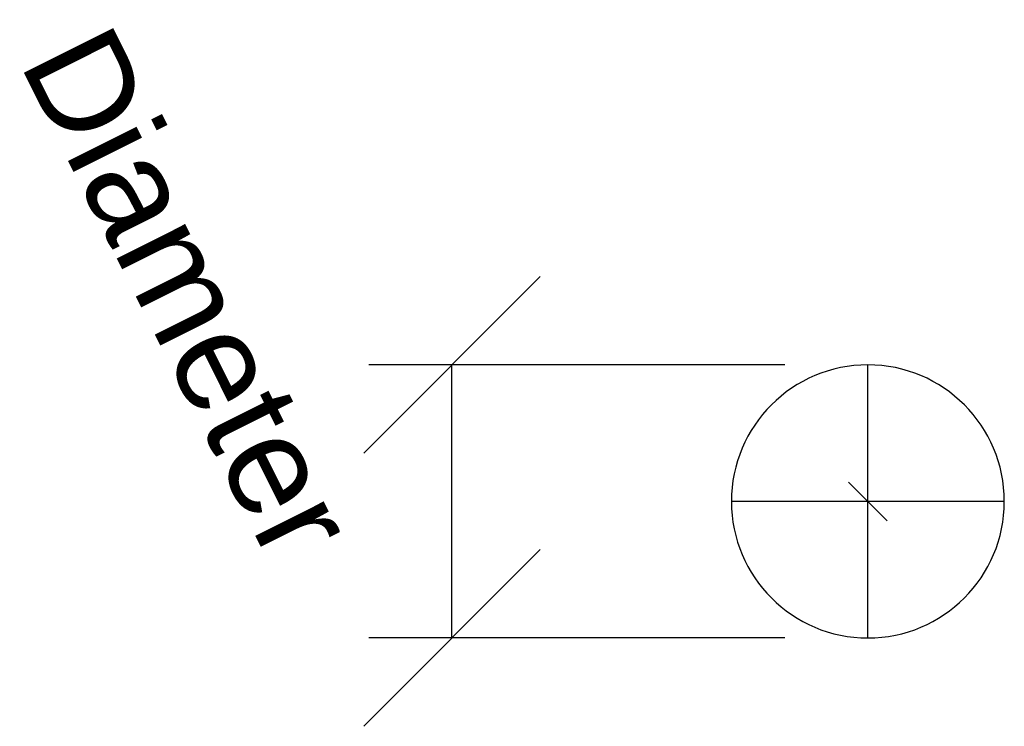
# Model space of a CAD drawing. Header units: millimetres. Extents: x -124 to 20, y -33 to 71.
import ezdxf

# ---------------------------------------------------------------- set-up
doc = ezdxf.new("R2010")
doc.units = ezdxf.units.MM
doc.styles.add('Arial', font='arial.ttf', dxfattribs={"height": 14.6304})

msp = doc.modelspace()

# ---------------------------------------------------------------- linework, layer by layer
at = {"color": 1, "lineweight": 30}
for p, q in [((-48.02, 32.94, -42.25), (-73.9, 7.06, -42.25)), ((-12.19, 20, -42.25), (-73.15, 20, -42.25)), ((-60.96, -20, -42.25), (-60.96, 20, -42.25)), ((-48.02, -7.06, -42.25), (-73.9, -32.94, -42.25)), ((-12.19, -20, -42.25), (-73.15, -20, -42.25))]:
    msp.add_line(p, q, dxfattribs=at)
at = {"color": 94, "lineweight": 30}
for p, q in [((0, -20, -42.25), (0, 20, -42.25)), ((20, 0, -42.25), (-20, 0, -42.25))]:
    msp.add_line(p, q, dxfattribs=at)
at = {"color": 5, "lineweight": 30}
msp.add_line((0, 0, -42.25), (0, 0, -145.88), dxfattribs=at)
msp.add_polyline3d([(0, 0, -164.17), (2.83, -2.83, -145.88), (-2.83, 2.83, -145.88), (0, 0, -164.17)], dxfattribs=at)
at = {"color": 94, "lineweight": 30, "extrusion": (0, 0, -1)}
msp.add_circle((0, 0, 42.25), 20, dxfattribs=at)

# ---------------------------------------------------------------- texts
at = {"color": 5, "lineweight": 30, "insert": (-92.83, 33.75, -28.18), "char_height": 14.63, "width": 99.2058, "attachment_point": 2, "rotation": 296.5651, "line_spacing_factor": 0.941778, "style": 'Arial', "bg_fill": 3, "box_fill_scale": 1.25, "bg_fill_color": 256, "bg_fill_true_color": 13158600, "bg_fill_transparency": 0}
msp.add_mtext('Diameter', dxfattribs=at)

doc.saveas('drawing.dxf')
